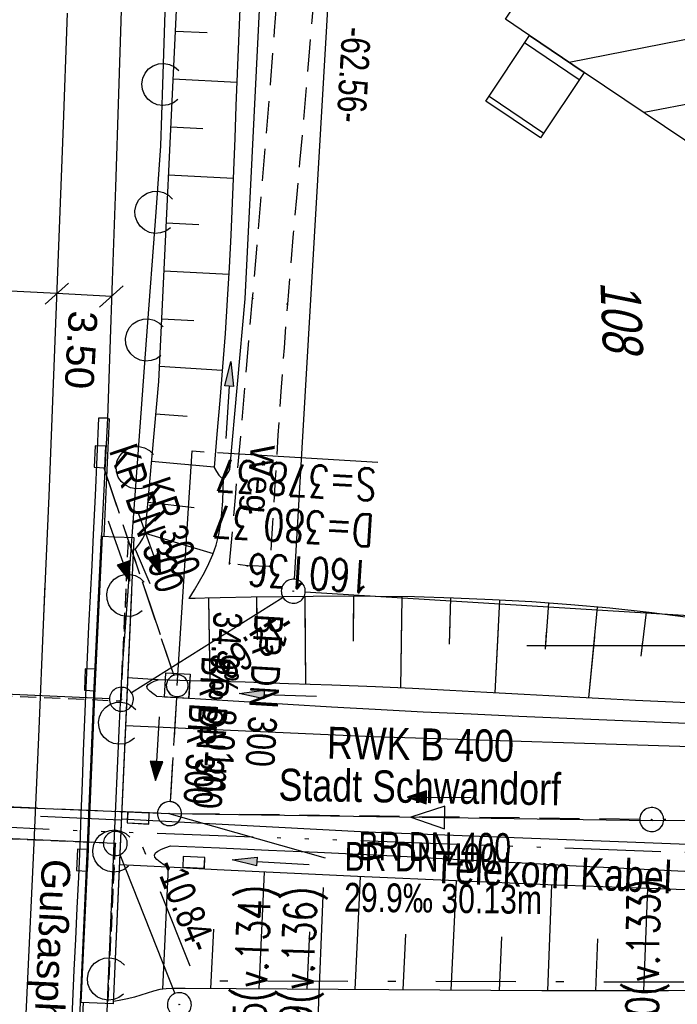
# Model space of a CAD drawing. Extents: x 511155 to 511479, y 464515 to 465450.
# Tile 14 of 41: x 511352 to 511393, y 464578 to 464639. Entities that reach past the tile are written whole.
import ezdxf
from ezdxf.enums import TextEntityAlignment as Align

# ---------------------------------------------------------------- set-up
doc = ezdxf.new("R2010")
doc.units = 0
doc.header["$LTSCALE"] = 10
doc.header["$MEASUREMENT"] = 0
for name, pattern in [('ACAD_ISO14W100', [25.5, 12, -3, 0.5, -3, 0.5, -3, 0.5, -3]), ('AUSGEZOGEN', [0]), ('LT00', [0]), ('LT08', [0.42, 0.2, -0.1, 0.02, -0.1]), ('LT11', [0.3, 0.2, -0.1]), ('LT12', [0.4, 0.3, -0.1]), ('LT17', [0.15, 0.1, -0.05]), ('STRICHLINIE2', [0.375, 0.25, -0.125])]:
    doc.linetypes.add(name, pattern=pattern)
doc.layers.get('0').update_dxf_attribs({"linetype": 'LT00'})
for name, color, linetype in [('--EK_FBR', 1, 'LT00'), ('--EK_Halt-Pfeil', 4, 'LT00'), ('--EK_Haltung', 7, 'STRICHLINIE2'), ('--EK_Haltung-Text', 140, 'LT00'), ('--EK_Schacht-Text', 5, 'LT00'), ('--EL_DFK_AB_L', 21, 'LT00'), ('--EL_DFK_AB_P', 7, 'LT00'), ('--EL_Halt-Pfeil', 4, 'LT00'), ('--EL_Haltung', 182, 'STRICHLINIE2'), ('--EL_Haltung-Text', 182, 'LT00'), ('ABSTAND', 8, 'LT00'), ('ABWASSERLTG', 24, 'LT00'), ('ABWASSERLTG_FLIEßPF', 26, 'Continuous'), ('ABWASSERLTG_TEXT', 26, 'Continuous'), ('BEMAßUNG', 255, 'Continuous'), ('DFK_AB_L', 21, 'LT00'), ('DFK_AB_P', 7, 'LT00'), ('DFK_BEB_SCHR', 254, 'LT00'), ('DFK_BEBAUUNG', 250, 'LT00'), ('DFK_FLUR_NR', 250, 'LT00'), ('DFK_KATASTER', 250, 'LT00'), ('DL', 182, 'LT12'), ('DL_PFEIL', 201, 'LT00'), ('DL_TEXT', 182, 'LT00'), ('FELDWEG_TEXT', 1, 'Continuous'), ('GEMEINDEGRENZE', 3, 'LT08'), ('PFEIL', 140, 'AUSGEZOGEN'), ('RINNE_TEXT', 11, 'Continuous'), ('TELEKOM', 210, 'ACAD_ISO14W100'), ('TELEKOM_TEXT', 210, 'Continuous'), ('V103_AFBR_BAB', 250, 'LT00'), ('V103_BOESCH', 250, 'LT00'), ('V103_BOSCHUNG', 250, 'LT00'), ('V103_BR_KAPPE', 30, 'LT00'), ('V103_BR_WID', 30, 'LT17'), ('V103_FELDWEG', 250, 'LT11'), ('V103_GRABEN', 250, 'LT00'), ('V103_H_BORD', 8, 'LT00'), ('V103_KA_MULD', 182, 'LT00'), ('V103_KA_PRUF', 182, 'LT00'), ('V103_LAERM', 11, 'LT00'), ('V103_LD_MARK', 250, 'LT00'), ('V103_RINNE', 182, 'LT00'), ('V103_SINKK', 182, 'LT00'), ('V104_AFBR_BAB', 250, 'LT00'), ('V104_BOESCH', 250, 'LT00'), ('V104_BOSCHUNG', 250, 'LT00'), ('V104_BR_KAPPE', 30, 'LT00'), ('V104_BR_WID', 30, 'LT17'), ('V104_GRABEN', 250, 'LT00'), ('V104_H_BORD', 8, 'LT00'), ('V104_KA_MULD', 182, 'LT00'), ('V104_KA_PRUF', 182, 'LT00'), ('V104_LAERM', 11, 'LT00'), ('V104_LD_MARK', 250, 'LT00'), ('V104_RASTER', 250, 'LT00'), ('V104_RINNE', 182, 'LT00'), ('V104_SINKK', 182, 'LT00')]:
    doc.layers.add(name, color=color, linetype=linetype)
doc.styles.add('Arial', font='ARIAL.TTF')
doc.styles.add('Beschrift', font='ARIAL.TTF')
doc.styles.add('Haltungsbeschriftung', font='ARIAL.TTF', dxfattribs={"width": 0.75})
doc.styles.add('schachtbeschriftung', font='romans.shx', dxfattribs={"width": 0.75, "height": 2})
doc.styles.get("Standard").update_dxf_attribs({"font": 'ARIAL.TTF'})
doc.styles.add('Versorgungsltg', font='ARIAL.TTF', dxfattribs={"width": 0.8, "height": 2})

# ---------------------------------------------------------------- blocks, each defined once
blk = doc.blocks.new('SYMB0003')
at = {"color": 0, "linetype": 'ByBlock'}
for p, q in [((-0.015712, 0), (0.010166, 0.012015)), ((0, -0.021257), (-0.015712, 0)), ((0.010166, 0.012015), (0, -0.021257))]:
    blk.add_line(p, q, dxfattribs=at)
for points in [[(-0.031395, 0.499013), (-0.093691, 0.491144), (-0.154509, 0.475528), (-0.21289, 0.452414), (-0.267913, 0.422164), (-0.318712, 0.385257), (-0.364484, 0.342274), (-0.404509, 0.293893), (-0.438154, 0.240877), (-0.464888, 0.184062), (-0.484292, 0.124345), (-0.496058, 0.062667), (-0.5, 0)], [(0.5, 0), (0.496057, 0.062667), (0.484292, 0.124345), (0.464888, 0.184062), (0.438153, 0.240877), (0.404509, 0.293893), (0.364484, 0.342274), (0.318712, 0.385257), (0.267913, 0.422164), (0.21289, 0.452414), (0.154509, 0.475528), (0.093691, 0.491144), (0.031395, 0.499013), (-0.031395, 0.499013)], [(-0.5, 0), (-0.496058, -0.062667), (-0.484292, -0.124345), (-0.464888, -0.184062), (-0.438154, -0.240877), (-0.404509, -0.293893), (-0.364485, -0.342274), (-0.318712, -0.385257), (-0.267914, -0.422164), (-0.21289, -0.452414), (-0.154509, -0.475529), (-0.093691, -0.491144), (-0.031395, -0.499014), (0.031395, -0.499014)], [(0.031395, -0.499014), (0.093691, -0.491144), (0.154509, -0.475529), (0.21289, -0.452414), (0.267914, -0.422164), (0.318712, -0.385257), (0.364485, -0.342274), (0.404509, -0.293893), (0.438154, -0.240877), (0.464889, -0.184062), (0.484292, -0.124345), (0.496058, -0.062667), (0.5, 0)]]:
    blk.add_lwpolyline(points, dxfattribs=at)
blk = doc.blocks.new('ABWASSER-FLIEßPF')
at = {"layer": 'ABWASSERLTG_FLIEßPF'}
for p, q in [((0, 0), (-2.109, 0.703)), ((-2.109, 0.703), (-2.109, -0.703)), ((-2.109, -0.703), (0, 0))]:
    blk.add_line(p, q, dxfattribs=at)
blk = doc.blocks.new('Pfreil3')
at = {"layer": 'PFEIL'}
blk.add_hatch(color=256, dxfattribs=at).paths.add_polyline_path([(-1.549, 0.273), (-1.549, -0.273), (0, 0)])
for p, q in [((-1.549, 0), (-4.831, 0)), ((-1.549, -0.273), (-1.549, 0.273)), ((-1.549, 0.273), (0, 0)), ((0, 0), (-1.549, -0.273))]:
    blk.add_line(p, q, dxfattribs=at)
blk = doc.blocks.new('SYMB0011')
at = {"color": 0, "linetype": 'ByBlock'}
for p, q in [((0.5, 0), (-0.5, 0)), ((0, 0.5), (0, -0.5))]:
    blk.add_line(p, q, dxfattribs=at)
blk = doc.blocks.new('SYMB7122')
at = {"color": 0, "linetype": 'ByBlock'}
for points in [[(-0.109975, -0.002365), (-0.106745, 0.026562), (-0.096041, 0.053629), (-0.078613, 0.076941), (-0.055681, 0.094866), (-0.028851, 0.106149), (0, 0.11)], [(0, 0.11), (0.028851, 0.106149), (0.055681, 0.094866), (0.078613, 0.076941), (0.096041, 0.053629), (0.106745, 0.026562), (0.109975, -0.002365)], [(-0.075234, -0.080249), (-0.093647, -0.057708), (-0.105504, -0.031126), (-0.109975, -0.002365)], [(0.109975, -0.002365), (0.105504, -0.031126), (0.093647, -0.057708), (0.075234, -0.080249)]]:
    blk.add_lwpolyline(points, dxfattribs=at)
blk = doc.blocks.new('_Oblique')
at = {"color": 0, "linetype": 'ByBlock', "lineweight": -2}
blk.add_line((-0.5, -0.5), (0.5, 0.5), dxfattribs=at)
blk = doc.blocks.new('SYMB1210')
at = {"color": 0, "linetype": 'ByBlock'}
blk.add_line((0.018815, -0.179014), (0.055623, -0.17119), dxfattribs=at)
for points in [[(-0.2, -0.2), (-0.2, 0.2), (0.2, 0.2), (0.2, -0.2), (-0.2, -0.2)], [(0.018815, 0.179014), (-0.018815, 0.179014), (-0.055623, 0.17119), (-0.09, 0.155885), (-0.120444, 0.133766), (-0.145623, 0.105801), (-0.164438, 0.073213), (-0.176067, 0.037424), (-0.18, 0)], [(0.18, 0), (0.176067, 0.037424), (0.164438, 0.073213), (0.145623, 0.105801), (0.120444, 0.133766), (0.09, 0.155885), (0.055623, 0.17119), (0.018815, 0.179014)], [(-0.18, 0), (-0.176067, -0.037424), (-0.164438, -0.073213), (-0.145623, -0.105801), (-0.120444, -0.133766), (-0.09, -0.155885), (-0.055623, -0.17119), (-0.018815, -0.179014), (0.018815, -0.179014)], [(0.055623, -0.17119), (0.09, -0.155885), (0.120444, -0.133766), (0.145623, -0.105801), (0.164438, -0.073213), (0.176067, -0.037424), (0.18, 0)]]:
    blk.add_lwpolyline(points, dxfattribs=at)
blk = doc.blocks.new('SYMB0652')
at = {"color": 0, "linetype": 'ByBlock'}
blk.add_lwpolyline([(-0.15, -0.075), (0.15, -0.075), (0.15, 0.075), (-0.15, 0.075), (-0.15, -0.075)], dxfattribs=at)
blk = doc.blocks.new('SYMB0070')
at = {"color": 0, "linetype": 'ByBlock'}
for p, q in [((-0.5, 0), (0.2, 0)), ((0.5, 0), (0.2, 0.1)), ((0.2, 0.1), (0.2, 0)), ((0.468, 0), (0.21, 0.086)), ((0.21, 0.086), (0.21, -0.086)), ((0.21, -0.086), (0.468, 0)), ((0.22, -0.072), (0.437, 0)), ((0.23, -0.058), (0.405, 0)), ((0.24, -0.045), (0.374, 0)), ((0.342, 0), (0.25, 0.031)), ((0.25, 0.031), (0.25, -0.031)), ((0.25, -0.031), (0.342, 0)), ((0.26, -0.017), (0.31, 0)), ((0.27, -0.003), (0.279, 0))]:
    blk.add_line(p, q, dxfattribs=at)
for points in [[(0.2, 0), (0.2, -0.1), (0.5, 0)], [(0.437, 0), (0.22, 0.072), (0.22, -0.072)], [(0.405, 0), (0.23, 0.058), (0.23, -0.058)], [(0.374, 0), (0.24, 0.045), (0.24, -0.045)], [(0.31, 0), (0.26, 0.017), (0.26, -0.017)], [(0.279, 0), (0.27, 0.003), (0.27, -0.003)]]:
    blk.add_lwpolyline(points, dxfattribs=at)

msp = doc.modelspace()

# ---------------------------------------------------------------- linework, layer by layer
at = {"layer": '--EK_FBR'}
for points in [[(511358.261, 464640.325), (511358.069, 464634.487), (511357.876, 464628.65), (511357.678, 464622.813), (511357.53, 464618.519), (511357.381, 464614.225)], [(511395.122, 464593.648), (511373.98, 464594.303), (511358.507, 464594.998)], [(511426.727, 464586.091), (511424.636, 464586.258), (511422.544, 464586.406), (511420.449, 464586.538), (511418.353, 464586.659), (511416.256, 464586.772), (511414.159, 464586.881), (511396.545, 464587.564), (511394.724, 464587.537), (511373.589, 464588.35), (511358.248, 464589.164)]]:
    msp.add_lwpolyline(points, dxfattribs=at)
at = {"layer": '--EK_Haltung'}
for p, q in [((511357.147, 464611.117), (511361.52, 464598.147)), ((511361.693, 464596.753), (511361.298, 464590.253)), ((511360.504, 464589.535), (511319.534, 464591.201)), ((511390.629, 464589.145), (511362.003, 464589.496)), ((511422.266, 464589.188), (511392.129, 464589.137))]:
    msp.add_line(p, q, dxfattribs=at)
at = {"layer": '--EK_Schacht-Text'}
msp.add_line((511361.221, 464589.504), (511370.977, 464586.749), dxfattribs=at)
at = {"layer": '--EK_Schacht-Text', "flags": 128}
msp.add_lwpolyline([(511361.738, 464597.502), (511362.67, 464612.164), (511363.415, 464612.107)], dxfattribs=at)
at = {"layer": '--EL_DFK_AB_L'}
for p, q in [((511372.596, 464665.101), (511369.034, 464604.149)), ((511368.355, 464603.001), (511358.885, 464597.049)), ((511357.501, 464596.683), (511328.739, 464597.966)), ((511357.121, 464587.674), (511328.339, 464588.986)), ((511358.147, 464586.943), (511361.593, 464578.267))]:
    msp.add_line(p, q, dxfattribs=at)
at = {"layer": '--EL_Haltung'}
for p, q in [((511357.147, 464611.117), (511361.52, 464598.147)), ((511361.693, 464596.753), (511361.298, 464590.253)), ((511360.504, 464589.535), (511319.534, 464591.201)), ((511390.629, 464589.145), (511362.003, 464589.496)), ((511422.266, 464589.188), (511392.129, 464589.137))]:
    msp.add_line(p, q, dxfattribs=at)
at = {"layer": 'ABWASSERLTG'}
msp.add_lwpolyline([(511190.756, 464540.093), (511213.131, 464554.116), (511242.238, 464572.608), (511281.604, 464584.406), (511284.616, 464595.971), (511318.785, 464591.232), (511361.253, 464589.505), (511391.403, 464589.083), (511423.016, 464589.189)], dxfattribs=at)
at = {"layer": 'BEMAßUNG'}
for p, q in [((511354.217, 464621.997), (511346.111, 464622.43)), ((511357.625, 464621.814), (511354.217, 464621.997))]:
    msp.add_line(p, q, dxfattribs=at)
at = {"layer": 'DFK_AB_L'}
for p, q in [((511372.596, 464665.101), (511369.034, 464604.149)), ((511368.355, 464603.001), (511358.885, 464597.049)), ((511357.501, 464596.683), (511328.739, 464597.966)), ((511357.121, 464587.674), (511328.339, 464588.986)), ((511358.147, 464586.943), (511361.593, 464578.267))]:
    msp.add_line(p, q, dxfattribs=at)
at = {"layer": 'DFK_BEB_SCHR'}
for p, q in [((511386.215, 464636.465), (511397.693, 464638.704)), ((511386.856, 464635.349), (511383.436, 464637.659)), ((511381.218, 464634.331), (511384.636, 464632.022)), ((511394.673, 464634.04), (511390.905, 464633.305))]:
    msp.add_line(p, q, dxfattribs=at)
at = {"layer": 'DFK_BEBAUUNG'}
for points in [[(511395.99, 464629.88), (511387.17, 464635.82), (511383.75, 464638.129), (511382.24, 464639.139), (511384.22, 464642.12), (511385.75, 464641.15), (511388.29, 464644.96), (511400.57, 464636.79), (511395.99, 464629.88)], [(511383.75, 464638.129), (511387.17, 464635.82), (511384.44, 464631.73), (511381.01, 464634.02), (511383.75, 464638.129)]]:
    msp.add_lwpolyline(points, dxfattribs=at)
at = {"layer": 'DFK_KATASTER'}
msp.add_line((511410.682, 464600.816), (511369.739, 464603.354), dxfattribs=at)
at = {"layer": 'DL'}
for p, q in [((511357.147, 464611.117), (511361.52, 464598.147)), ((511361.693, 464596.753), (511361.298, 464590.253))]:
    msp.add_line(p, q, dxfattribs=at)
at = {"layer": 'GEMEINDEGRENZE', "ltscale": 2.5, "flags": 128}
msp.add_lwpolyline([(511310.961, 464519.262), (511312.442, 464550.532), (511314.022, 464582.963), (511327.222, 464590.538), (511358.906, 464589.094), (511362.89, 464579.068), (511451.194, 464578.849), (511476.583, 464575.405)], dxfattribs=at)
at = {"layer": 'TELEKOM', "ltscale": 0.05, "flags": 128}
msp.add_lwpolyline([(511178.723, 464844.154), (511214.676, 464775.698), (511230.154, 464753.423), (511247.83, 464739.778), (511268.45, 464723.991), (511282.642, 464709.811), (511294.693, 464698.039), (511295.854, 464696.019), (511298.354, 464687.794), (511304.265, 464669.419), (511302.897, 464590.124), (511308.9, 464588.688), (511318.766, 464589.212), (511328.891, 464589.733), (511355.753, 464588.447), (511405.223, 464586.669), (511406.002, 464594.852), (511409.373, 464595.617), (511413.383, 464597.042), (511416.169, 464598.807), (511418.207, 464600.505), (511419.567, 464602.745), (511420.993, 464606.276), (511422.284, 464610.01), (511424.137, 464616.562), (511425.565, 464621.586), (511426.313, 464627.697), (511426.313, 464627.697), (511427.71, 464641.177), (511428.185, 464653.807), (511423.445, 464660.11), (511410.797, 464669.334), (511410.797, 464669.334), (511392.785, 464682.581), (511383.155, 464689.704), (511377.775, 464691.704), (511394.738, 464703.138), (511399.373, 464699.599), (511399.035, 464699.143)], dxfattribs=at)
at = {"layer": 'V103_AFBR_BAB'}
for points in [[(511358.261, 464640.325), (511358.069, 464634.487), (511357.876, 464628.65), (511357.678, 464622.813), (511357.53, 464618.519), (511357.381, 464614.225)], [(511395.122, 464593.648), (511373.98, 464594.303), (511358.507, 464594.998)], [(511426.727, 464586.091), (511424.636, 464586.258), (511422.544, 464586.406), (511420.449, 464586.538), (511418.353, 464586.659), (511416.256, 464586.772), (511414.159, 464586.881), (511396.545, 464587.564), (511394.724, 464587.537), (511373.589, 464588.35), (511358.248, 464589.164)]]:
    msp.add_lwpolyline(points, dxfattribs=at)
at = {"layer": 'V103_BOESCH'}
for p, q in [((511360.546, 464597.869), (511358.64, 464598)), ((511361.164, 464586.151), (511358.122, 464586.316))]:
    msp.add_line(p, q, dxfattribs=at)
for points in [[(511359.062, 464605.974), (511359.248, 464606.19), (511359.419, 464606.416), (511359.582, 464606.696), (511359.725, 464606.988), (511360.588, 464616.512), (511361.769, 464641.481)], [(511362.485, 464602.951), (511362.812, 464603.491), (511363.131, 464604.033), (511363.434, 464604.579), (511363.712, 464605.134), (511363.957, 464605.697), (511364.16, 464606.274), (511364.334, 464606.945), (511364.455, 464607.631), (511364.534, 464608.33), (511364.58, 464609.039), (511364.605, 464609.754), (511364.62, 464610.472)], [(511393.657, 464601.753), (511391.212, 464602.068), (511388.769, 464602.335), (511386.327, 464602.556), (511383.885, 464602.735), (511381.443, 464602.874), (511379, 464602.975), (511376.556, 464603.042), (511374.11, 464603.077), (511372.175, 464603.084), (511370.238, 464603.075), (511368.301, 464603.055), (511366.362, 464603.025), (511364.424, 464602.99), (511362.485, 464602.951)], [(511395.062, 464578.454), (511392.427, 464578.439), (511389.791, 464578.43), (511387.156, 464578.428), (511384.52, 464578.438), (511362.224, 464578.581), (511361.83, 464578.584), (511361.436, 464578.581), (511361.043, 464578.559), (511360.655, 464578.508), (511360.252, 464578.415), (511359.853, 464578.295), (511359.457, 464578.164), (511359.058, 464578.041), (511358.636, 464577.935), (511358.21, 464577.848), (511357.782, 464577.77)]]:
    msp.add_lwpolyline(points, dxfattribs=at)
at = {"layer": 'V103_BOSCHUNG'}
for p, q in [((511361.624, 464638.404), (511363.6, 464638.308)), ((511361.482, 464635.408), (511365.456, 464635.213)), ((511361.34, 464632.411), (511363.343, 464632.313)), ((511361.198, 464629.414), (511365.233, 464629.217)), ((511361.057, 464626.418), (511363.082, 464626.319)), ((511360.915, 464623.421), (511364.957, 464623.223)), ((511360.773, 464620.424), (511362.773, 464620.327)), ((511360.633, 464617.455), (511364.549, 464617.209)), ((511360.405, 464614.492), (511362.353, 464614.343)), ((511360.137, 464611.531), (511364.041, 464611.177)), ((511359.905, 464608.965), (511362.786, 464608.634)), ((511359.729, 464607.033), (511363.976, 464605.752)), ((511359.108, 464606.027), (511360.035, 464603.877)), ((511363.681, 464602.975), (511363.775, 464597.778)), ((511366.691, 464603.031), (511366.729, 464600.36)), ((511369.712, 464603.071), (511369.748, 464597.59)), ((511372.744, 464603.083), (511372.73, 464600.281)), ((511375.776, 464603.056), (511375.683, 464597.35)), ((511378.818, 464602.981), (511378.728, 464600.093)), ((511381.869, 464602.852), (511381.58, 464597.051)), ((511384.927, 464602.663), (511384.719, 464599.777)), ((511387.98, 464602.411), (511387.442, 464596.733)), ((511391.026, 464602.089), (511390.701, 464599.335)), ((511361.174, 464586.151), (511360.819, 464578.534)), ((511367.167, 464585.857), (511366.826, 464578.552)), ((511373.16, 464585.572), (511372.831, 464578.513)), ((511379.154, 464585.304), (511378.836, 464578.475)), ((511385.126, 464585.057), (511384.863, 464578.436)), ((511391.111, 464584.829), (511390.878, 464578.433)), ((511363.997, 464582.287), (511363.824, 464578.571)), ((511369.996, 464582.123), (511369.829, 464578.532)), ((511375.995, 464581.965), (511375.833, 464578.494)), ((511381.995, 464581.817), (511381.849, 464578.455)), ((511387.994, 464581.684), (511387.876, 464578.427))]:
    msp.add_line(p, q, dxfattribs=at)
at = {"layer": 'V103_BR_KAPPE'}
msp.add_lwpolyline([(511355.737, 464577.715), (511356.193, 464587.437), (511356.602, 464597.348), (511357.061, 464606.838), (511357.835, 464606.796), (511359.028, 464606.763), (511357.737, 464577.617)], close=True, dxfattribs=at)
at = {"layer": 'V103_BR_WID'}
for points in [[(511328.407, 464608.817), (511327.944, 464597.892), (511358.206, 464596.55), (511358.686, 464606.479)], [(511357.399, 464577.817), (511357.86, 464587.637), (511327.557, 464588.953), (511327.131, 464579.132)]]:
    msp.add_lwpolyline(points, dxfattribs=at)
at = {"layer": 'V103_FELDWEG', "flags": 128}
for points in [[(511365.007, 464605.129), (511365.368, 464609.267), (511365.728, 464613.406), (511366.086, 464617.544), (511366.443, 464621.683), (511366.728, 464625.029), (511367.01, 464628.376), (511367.287, 464631.723), (511367.558, 464635.07), (511367.82, 464638.418), (511368.074, 464641.767), (511368.322, 464645.196), (511368.562, 464648.626), (511368.795, 464652.057), (511369.024, 464655.489), (511369.253, 464658.92), (511369.483, 464662.351), (511369.655, 464664.875), (511369.831, 464667.398), (511370.015, 464669.92), (511370.207, 464672.442), (511370.411, 464674.962), (511370.629, 464677.481), (511370.864, 464679.999), (511371.117, 464682.515), (511371.332, 464684.514), (511371.558, 464686.512), (511371.791, 464688.509), (511372.03, 464690.505), (511372.272, 464692.502)], [(511374.605, 464691.649), (511374.334, 464689.798), (511374.066, 464687.946), (511373.805, 464686.093), (511373.554, 464684.24), (511373.316, 464682.384), (511373.016, 464679.84), (511372.745, 464677.293), (511372.499, 464674.743), (511372.276, 464672.19), (511372.073, 464669.636), (511371.888, 464667.079), (511371.717, 464664.522), (511371.559, 464661.964), (511371.408, 464659.377), (511371.263, 464656.79), (511371.121, 464654.204), (511370.977, 464651.617), (511370.829, 464649.031), (511370.673, 464646.446), (511370.505, 464643.862), (511370.322, 464641.278), (511370.151, 464639.061), (511369.969, 464636.844), (511369.778, 464634.628), (511369.582, 464632.412), (511369.383, 464630.196), (511369.185, 464627.98), (511368.989, 464625.764), (511368.799, 464623.547), (511368.617, 464621.33), (511368.408, 464618.603), (511368.212, 464615.874), (511368.028, 464613.144), (511367.853, 464610.414), (511367.683, 464607.684), (511367.516, 464604.953)], [(511367.516, 464604.953), (511366.12, 464604.99), (511365.007, 464605.129)]]:
    msp.add_lwpolyline(points, dxfattribs=at)
at = {"layer": 'V103_GRABEN'}
for points in [[(511365.025, 464610.998), (511365.985, 464621.676), (511366.975, 464641.84), (511368.474, 464662.48), (511369.27, 464682.745), (511370.632, 464695.444)], [(511365.646, 464639.786), (511365.556, 464637.765), (511365.476, 464635.745), (511365.4, 464633.723), (511365.327, 464631.702), (511365.251, 464629.681), (511365.17, 464627.661), (511365.081, 464625.64), (511364.979, 464623.621), (511364.862, 464621.603), (511364.722, 464619.507), (511364.565, 464617.413), (511364.396, 464615.319), (511364.219, 464613.226), (511364.037, 464611.133)], [(511364.037, 464611.133), (511364.186, 464610.877), (511364.333, 464610.657), (511364.478, 464610.51), (511364.62, 464610.472), (511364.723, 464610.532), (511364.825, 464610.653), (511364.925, 464610.815), (511365.025, 464610.998)], [(511360.451, 464596.843), (511360.22, 464597.004), (511360.02, 464597.162), (511359.885, 464597.312), (511359.847, 464597.45), (511359.92, 464597.567), (511360.08, 464597.674), (511360.298, 464597.773), (511360.546, 464597.869)], [(511395.027, 464596.366), (511392.702, 464596.468), (511390.378, 464596.581), (511388.054, 464596.701), (511385.731, 464596.825), (511383.408, 464596.952), (511381.086, 464597.078), (511378.763, 464597.199), (511376.44, 464597.315), (511374.116, 464597.421), (511371.403, 464597.53), (511368.69, 464597.626), (511365.975, 464597.713), (511363.261, 464597.792), (511360.546, 464597.869)], [(511360.451, 464596.843), (511363.183, 464596.671), (511365.914, 464596.502), (511368.645, 464596.337), (511371.377, 464596.179), (511374.109, 464596.029), (511377.1, 464595.877), (511380.092, 464595.736), (511383.084, 464595.603), (511386.077, 464595.475), (511389.07, 464595.351), (511392.062, 464595.228), (511395.055, 464595.103)], [(511361.164, 464586.151), (511360.904, 464586.315), (511360.665, 464586.476), (511360.472, 464586.632), (511360.345, 464586.781), (511360.307, 464586.92), (511360.374, 464587.049), (511360.531, 464587.167), (511360.755, 464587.278), (511361.024, 464587.384), (511361.316, 464587.487)], [(511361.316, 464587.487), (511364.377, 464587.36), (511367.438, 464587.229), (511370.499, 464587.093), (511373.56, 464586.947), (511376.098, 464586.819), (511378.635, 464586.684), (511381.173, 464586.546), (511383.71, 464586.407), (511386.248, 464586.27), (511388.785, 464586.137), (511391.323, 464586.01), (511393.861, 464585.892)], [(511427.29, 464583.583), (511425.4, 464583.704), (511423.509, 464583.806), (511421.616, 464583.892), (511419.722, 464583.964), (511417.827, 464584.027), (511415.932, 464584.083), (511414.037, 464584.135), (511410.495, 464584.232), (511406.955, 464584.33), (511403.415, 464584.431), (511399.876, 464584.537), (511396.337, 464584.649), (511390.612, 464584.847), (511384.887, 464585.066), (511379.163, 464585.304), (511373.44, 464585.559), (511370.37, 464585.703), (511367.301, 464585.851), (511364.233, 464586), (511361.164, 464586.151)]]:
    msp.add_lwpolyline(points, dxfattribs=at)
at = {"layer": 'V103_H_BORD'}
for points in [[(511357.381, 464614.225), (511357.49, 464614.174), (511357.155, 464606.838)], [(511355.418, 464570.783), (511355.551, 464570.816), (511355.873, 464577.723)]]:
    msp.add_lwpolyline(points, dxfattribs=at)
at = {"layer": 'V103_LAERM'}
for p, q in [((511359.824, 464619.099), (511360.414, 464627.078)), ((511359.235, 464611.121), (511359.824, 464619.099)), ((511358.646, 464603.143), (511359.235, 464611.121)), ((511357.78, 464587.168), (511358.14, 464595.159))]:
    msp.add_line(p, q, dxfattribs=at)
for points in [[(511360.844, 464635.064), (511361.053, 464641.539), (511361.095, 464643.06)], [(511360.414, 464627.078), (511360.72, 464631.231), (511360.844, 464635.064)], [(511358.14, 464595.159), (511358.271, 464598.069), (511358.646, 464603.143)], [(511357.448, 464579.174), (511357.735, 464586.18), (511357.78, 464587.168)], [(511357.657, 464571.196), (511357.281, 464575.091), (511357.448, 464579.174)]]:
    msp.add_lwpolyline(points, dxfattribs=at)
at = {"layer": 'V103_LD_MARK'}
msp.add_lwpolyline([(511351.706, 464564.117), (511352.06, 464571.656), (511352.408, 464579.196), (511352.75, 464586.736), (511353.085, 464594.276), (511353.411, 464601.817), (511353.727, 464609.358), (511354.033, 464616.899), (511354.327, 464624.44), (511354.608, 464631.982), (511354.875, 464639.525)], dxfattribs=at)
at = {"layer": 'V103_RINNE'}
for p, q in [((511357.381, 464614.225), (511357.006, 464606.88)), ((511355.418, 464570.783), (511355.693, 464577.725))]:
    msp.add_line(p, q, dxfattribs=at)
at = {"layer": 'V103_RINNE', "flags": 128}
for points in [[(511357.381, 464614.225), (511356.821, 464614.225), (511356.716, 464611.799), (511356.609, 464609.374), (511356.495, 464606.948), (511356.399, 464605.032), (511356.301, 464603.116), (511356.204, 464601.2), (511356.109, 464599.284), (511356.022, 464597.368), (511355.941, 464595.392), (511355.867, 464593.416), (511355.795, 464591.44), (511355.722, 464589.464), (511355.644, 464587.488), (511355.56, 464585.546), (511355.469, 464583.603), (511355.376, 464581.661), (511355.282, 464579.719), (511355.191, 464577.777), (511355.088, 464575.455), (511354.991, 464573.132), (511354.896, 464570.809), (511355.418, 464570.783)], [(511355.693, 464577.725), (511356.138, 464587.479), (511356.547, 464597.39), (511357.006, 464606.88)]]:
    msp.add_lwpolyline(points, dxfattribs=at)
at = {"layer": 'V104_AFBR_BAB'}
for points in [[(511421.946, 464597.267), (511421.643, 464596.885), (511420.984, 464596.198), (511420.259, 464595.568), (511419.479, 464595.001), (511418.652, 464594.498), (511417.788, 464594.064), (511416.894, 464593.701), (511415.981, 464593.413), (511415.122, 464593.214), (511414.254, 464593.074), (511413.38, 464592.985), (511412.499, 464592.938), (511411.614, 464592.925), (511410.725, 464592.937), (511409.834, 464592.966), (511408.942, 464593.004), (511397.065, 464593.601), (511395.122, 464593.648), (511373.98, 464594.303), (511358.507, 464594.998)], [(511426.727, 464586.091), (511424.636, 464586.258), (511422.544, 464586.406), (511420.449, 464586.538), (511418.353, 464586.659), (511416.256, 464586.772), (511414.159, 464586.881), (511396.545, 464587.564), (511394.724, 464587.537), (511373.589, 464588.35), (511358.248, 464589.164)]]:
    msp.add_lwpolyline(points, dxfattribs=at)
at = {"layer": 'V104_BOESCH'}
for p, q in [((511362.485, 464602.951), (511362.509, 464602.991)), ((511362.849, 464602.958), (511362.485, 464602.951)), ((511360.546, 464597.869), (511358.64, 464598)), ((511361.164, 464586.151), (511358.122, 464586.316))]:
    msp.add_line(p, q, dxfattribs=at)
msp.add_lwpolyline([(511395.062, 464578.454), (511392.427, 464578.439), (511389.791, 464578.43), (511387.156, 464578.428), (511384.52, 464578.438), (511362.224, 464578.581), (511361.83, 464578.584), (511361.436, 464578.58), (511361.043, 464578.559), (511360.655, 464578.508), (511360.252, 464578.415), (511359.853, 464578.294), (511359.457, 464578.164), (511359.058, 464578.041), (511358.636, 464577.935), (511358.21, 464577.848), (511357.782, 464577.77)], dxfattribs=at)
at = {"layer": 'V104_BOSCHUNG'}
for p, q in [((511363.683, 464602.878), (511363.775, 464597.778)), ((511366.698, 464602.588), (511366.729, 464600.36)), ((511369.717, 464602.297), (511369.748, 464597.59)), ((511372.738, 464602.006), (511372.73, 464600.281)), ((511375.754, 464601.716), (511375.683, 464597.35)), ((511378.769, 464601.425), (511378.728, 464600.093)), ((511381.783, 464601.135), (511381.58, 464597.051)), ((511384.796, 464600.845), (511384.719, 464599.777)), ((511387.804, 464600.555), (511387.442, 464596.733)), ((511390.811, 464600.266), (511390.701, 464599.335)), ((511361.174, 464586.151), (511360.819, 464578.534)), ((511367.167, 464585.857), (511366.826, 464578.552)), ((511373.16, 464585.572), (511372.831, 464578.513)), ((511379.154, 464585.304), (511378.836, 464578.474)), ((511385.126, 464585.057), (511384.863, 464578.436)), ((511391.111, 464584.829), (511390.878, 464578.433)), ((511363.997, 464582.287), (511363.824, 464578.571)), ((511369.996, 464582.123), (511369.828, 464578.532)), ((511375.995, 464581.965), (511375.833, 464578.494)), ((511381.995, 464581.817), (511381.849, 464578.455)), ((511387.994, 464581.684), (511387.876, 464578.427))]:
    msp.add_line(p, q, dxfattribs=at)
at = {"layer": 'V104_BR_KAPPE'}
for points in [[(511355.737, 464577.715), (511356.193, 464587.437), (511356.602, 464597.348), (511356.901, 464603.531)], [(511358.877, 464603.341), (511357.737, 464577.617), (511355.737, 464577.715)]]:
    msp.add_lwpolyline(points, dxfattribs=at)
at = {"layer": 'V104_BR_WID'}
for p, q in [((511358.536, 464603.374), (511358.205, 464596.55)), ((511327.944, 464597.892), (511358.205, 464596.55)), ((511357.86, 464587.637), (511327.557, 464588.953)), ((511357.86, 464587.637), (511357.399, 464577.817))]:
    msp.add_line(p, q, dxfattribs=at)
at = {"layer": 'V104_GRABEN'}
for points in [[(511360.451, 464596.842), (511360.22, 464597.004), (511360.02, 464597.162), (511359.885, 464597.312), (511359.847, 464597.45), (511359.92, 464597.567), (511360.08, 464597.674), (511360.298, 464597.773), (511360.546, 464597.869)], [(511395.027, 464596.366), (511392.702, 464596.468), (511390.378, 464596.581), (511388.054, 464596.701), (511385.731, 464596.825), (511383.408, 464596.952), (511381.086, 464597.077), (511378.763, 464597.199), (511376.44, 464597.315), (511374.116, 464597.421), (511371.403, 464597.53), (511368.69, 464597.626), (511365.975, 464597.713), (511363.261, 464597.792), (511360.546, 464597.869)], [(511360.451, 464596.842), (511363.183, 464596.671), (511365.914, 464596.502), (511368.645, 464596.337), (511371.377, 464596.179), (511374.109, 464596.029), (511377.1, 464595.877), (511380.092, 464595.736), (511383.084, 464595.602), (511386.077, 464595.475), (511389.07, 464595.351), (511392.062, 464595.228), (511395.055, 464595.103)], [(511361.164, 464586.151), (511360.904, 464586.315), (511360.665, 464586.476), (511360.472, 464586.632), (511360.345, 464586.781), (511360.307, 464586.92), (511360.374, 464587.049), (511360.531, 464587.167), (511360.755, 464587.278), (511361.024, 464587.384), (511361.315, 464587.487)], [(511361.315, 464587.487), (511364.377, 464587.36), (511367.438, 464587.229), (511370.499, 464587.093), (511373.56, 464586.947), (511376.098, 464586.819), (511378.635, 464586.684), (511381.173, 464586.546), (511383.71, 464586.407), (511386.248, 464586.27), (511388.785, 464586.137), (511391.323, 464586.01), (511393.861, 464585.892)], [(511427.29, 464583.583), (511425.4, 464583.704), (511423.509, 464583.806), (511421.616, 464583.892), (511419.722, 464583.964), (511417.827, 464584.027), (511415.932, 464584.083), (511414.037, 464584.135), (511410.495, 464584.232), (511406.955, 464584.33), (511403.415, 464584.431), (511399.876, 464584.537), (511396.337, 464584.649), (511390.612, 464584.847), (511384.887, 464585.066), (511379.163, 464585.304), (511373.44, 464585.559), (511370.37, 464585.703), (511367.301, 464585.851), (511364.233, 464586), (511361.164, 464586.151)]]:
    msp.add_lwpolyline(points, dxfattribs=at)
at = {"layer": 'V104_H_BORD'}
msp.add_lwpolyline([(511355.418, 464570.783), (511355.551, 464570.816), (511355.873, 464577.723)], dxfattribs=at)
at = {"layer": 'V104_LAERM'}
for p, q in [((511358.646, 464603.143), (511358.662, 464603.362)), ((511357.78, 464587.168), (511358.14, 464595.159))]:
    msp.add_line(p, q, dxfattribs=at)
for points in [[(511358.14, 464595.159), (511358.271, 464598.069), (511358.646, 464603.143)], [(511357.448, 464579.174), (511357.735, 464586.18), (511357.78, 464587.168)], [(511357.657, 464571.196), (511357.281, 464575.091), (511357.448, 464579.174)]]:
    msp.add_lwpolyline(points, dxfattribs=at)
at = {"layer": 'V104_LD_MARK'}
msp.add_lwpolyline([(511350.258, 464533.96), (511350.623, 464541.499), (511350.986, 464549.038), (511351.347, 464556.578), (511351.706, 464564.117), (511352.06, 464571.656), (511352.408, 464579.196), (511352.75, 464586.736), (511353.085, 464594.276), (511353.411, 464601.817), (511353.496, 464603.859)], dxfattribs=at)
at = {"layer": 'V104_RASTER'}
msp.add_line((511393.578, 464599.999), (511383.579, 464599.999), dxfattribs=at)
at = {"layer": 'V104_RINNE'}
msp.add_line((511355.418, 464570.783), (511355.693, 464577.725), dxfattribs=at)
at = {"layer": 'V104_RINNE', "flags": 128}
for points in [[(511356.325, 464603.587), (511356.301, 464603.116), (511356.204, 464601.2), (511356.109, 464599.284), (511356.022, 464597.368), (511355.941, 464595.392), (511355.867, 464593.416), (511355.795, 464591.44), (511355.722, 464589.464), (511355.644, 464587.488), (511355.56, 464585.546), (511355.469, 464583.603), (511355.376, 464581.661), (511355.282, 464579.719), (511355.191, 464577.777), (511355.088, 464575.455), (511354.991, 464573.132), (511354.896, 464570.809), (511355.418, 464570.783)], [(511355.693, 464577.725), (511356.149, 464587.447), (511356.558, 464597.358), (511356.857, 464603.541)]]:
    msp.add_lwpolyline(points, dxfattribs=at)

# ---------------------------------------------------------------- block references
at = {"layer": '--EK_Halt-Pfeil', "zscale": 4}
for p, xscale, yscale, rotation in [((511358.096, 464605.911), 4.000000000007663, 3.999999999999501, 289.9671064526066), ((511360.497, 464593.564), 3.999999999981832, 4, 266.5305000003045), ((511378.101, 464590.513), 3.999999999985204, 4, 179.2963999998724)]:
    msp.add_blockref('SYMB0070', p, dxfattribs=dict(at, xscale=xscale, yscale=yscale, rotation=rotation))
at = {"layer": '--EL_DFK_AB_P', "xscale": 1.500000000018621, "yscale": 1.5, "zscale": 1.5, "rotation": 264.7377099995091}
for p in [(511368.99, 464603.4), (511358.25, 464596.65), (511357.87, 464587.639), (511361.87, 464577.57)]:
    msp.add_blockref('SYMB0003', p, dxfattribs=at)
at = {"layer": '--EL_Halt-Pfeil', "zscale": 4}
for p, xscale, yscale, rotation in [((511358.096, 464605.911), 4.000000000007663, 3.999999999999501, 289.9671064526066), ((511360.497, 464593.564), 3.999999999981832, 4, 266.5305000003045), ((511378.101, 464590.513), 3.999999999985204, 4, 179.2963999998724)]:
    msp.add_blockref('SYMB0070', p, dxfattribs=dict(at, xscale=xscale, yscale=yscale, rotation=rotation))
at = {"layer": 'ABWASSERLTG_FLIEßPF', "rotation": 179.1983002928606}
msp.add_blockref('ABWASSER-FLIEßPF', (511376.328, 464589.294), dxfattribs=at)
at = {"layer": 'BEMAßUNG', "xscale": 1.4, "yscale": 1.4, "zscale": 1.4}
for p, rotation in [((511354.217, 464621.997), 176.9383860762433), ((511354.217, 464621.997), 356.938386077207), ((511357.625, 464621.814), 356.9383860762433)]:
    msp.add_blockref('_Oblique', p, dxfattribs=dict(at, rotation=rotation))
at = {"layer": 'DFK_AB_P', "xscale": 1.500000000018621, "yscale": 1.5, "zscale": 1.5, "rotation": 264.7377099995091}
for p in [(511368.99, 464603.4), (511358.25, 464596.65), (511357.87, 464587.639), (511361.87, 464577.57)]:
    msp.add_blockref('SYMB0003', p, dxfattribs=at)
at = {"layer": 'DL_PFEIL', "zscale": 4}
for p, xscale, yscale, rotation in [((511360, 464606.354), 4.000000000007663, 3.999999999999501, 289.9671064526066), ((511360.497, 464593.564), 3.999999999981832, 4, 266.5305000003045)]:
    msp.add_blockref('SYMB0070', p, dxfattribs=dict(at, xscale=xscale, yscale=yscale, rotation=rotation))
at = {"layer": 'PFEIL'}
for p, rotation in [((511365.092, 464617.757), 86.17653768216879), ((511365.605, 464597.006), 178.1268907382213), ((511365.16, 464586.613), 176.6403697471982)]:
    msp.add_blockref('Pfreil3', p, dxfattribs=dict(at, rotation=rotation))
at = {"layer": 'V103_BR_WID', "xscale": 0.1000000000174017, "yscale": 0.09999999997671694, "zscale": 0.1, "rotation": 272.2661999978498}
for p in [(511358.686, 464606.479), (511358.205, 464596.55), (511357.86, 464587.637), (511357.399, 464577.817)]:
    msp.add_blockref('SYMB0011', p, dxfattribs=at)
at = {"layer": 'V103_FELDWEG', "xscale": 0.1000000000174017, "yscale": 0.09999999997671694, "zscale": 0.1, "rotation": 272.2661999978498}
for p in [(511366.443, 464621.683), (511368.617, 464621.33), (511365.007, 464605.129), (511366.12, 464604.99), (511367.516, 464604.953)]:
    msp.add_blockref('SYMB0011', p, dxfattribs=at)
at = {"layer": 'V103_KA_MULD', "xscale": 3.799999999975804, "yscale": 3.799999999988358, "zscale": 3.8, "rotation": 356.4559318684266}
msp.add_blockref('SYMB1210', (511361.738, 464597.502), dxfattribs=at)
at = {"layer": 'V103_KA_PRUF', "xscale": 1.499999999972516, "yscale": 1.5, "zscale": 1.5, "rotation": 272.266200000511}
for p in [(511361.253, 464589.505), (511391.379, 464589.136)]:
    msp.add_blockref('SYMB0003', p, dxfattribs=at)
at = {"layer": 'V103_LAERM', "yscale": 12, "zscale": 12}
for p, xscale, rotation in [((511360.844, 464635.064), 11.99999999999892, 88.15018999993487), ((511360.414, 464627.078), 11.99999999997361, 85.77579000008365), ((511359.824, 464619.099), 11.99999999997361, 85.77579000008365), ((511359.235, 464611.121), 11.99999999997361, 85.77579000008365), ((511358.646, 464603.143), 11.99999999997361, 85.77579000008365), ((511358.14, 464595.159), 11.99999999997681, 87.41689000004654), ((511357.78, 464587.168), 11.99999999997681, 87.41689000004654), ((511357.448, 464579.174), 11.99999999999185, 87.65561000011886)]:
    msp.add_blockref('SYMB7122', p, dxfattribs=dict(at, xscale=xscale, rotation=rotation))
at = {"layer": 'V103_SINKK', "zscale": 4.5}
for p, xscale, yscale, rotation in [((511356.916, 464611.803), 4.499999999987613, 4.5, 267.4590617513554), ((511356.297, 464597.875), 4.499999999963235, 4.5, 267.8449340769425), ((511359.299, 464589.23), 4.500000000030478, 4.499999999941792, 356.9627317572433), ((511355.82, 464586.605), 4.499999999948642, 4.5, 267.3352775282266), ((511362.773, 464586.466), 4.499999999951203, 4.5, 357.2046004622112)]:
    msp.add_blockref('SYMB0652', p, dxfattribs=dict(at, xscale=xscale, yscale=yscale, rotation=rotation))
at = {"layer": 'V104_BR_WID', "xscale": 0.09999999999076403, "yscale": 0.09999999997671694, "zscale": 0.1, "rotation": 264.4992000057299}
for p in [(511358.205, 464596.55), (511357.86, 464587.637), (511357.399, 464577.817)]:
    msp.add_blockref('SYMB0011', p, dxfattribs=at)
at = {"layer": 'V104_KA_MULD', "xscale": 3.800000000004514, "yscale": 3.799999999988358, "zscale": 3.8, "rotation": 176.6407581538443}
msp.add_blockref('SYMB1210', (511361.738, 464597.502), dxfattribs=at)
at = {"layer": 'V104_KA_PRUF', "xscale": 1.499999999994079, "yscale": 1.5, "zscale": 1.5, "rotation": 264.4991999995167}
for p in [(511361.253, 464589.505), (511391.379, 464589.136)]:
    msp.add_blockref('SYMB0003', p, dxfattribs=at)
at = {"layer": 'V104_LAERM', "yscale": 12, "zscale": 12}
for p, xscale, rotation in [((511358.646, 464603.143), 11.9999999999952, 85.77573000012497), ((511358.14, 464595.159), 12.00000000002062, 87.41696000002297), ((511357.78, 464587.168), 12.00000000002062, 87.41696000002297), ((511357.448, 464579.174), 11.99999999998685, 87.65514999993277)]:
    msp.add_blockref('SYMB7122', p, dxfattribs=dict(at, xscale=xscale, rotation=rotation))
at = {"layer": 'V104_SINKK', "yscale": 4.5, "zscale": 4.5}
for p, xscale, rotation in [((511356.297, 464597.875), 4.499999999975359, 267.8446151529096), ((511359.299, 464589.23), 4.499999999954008, 177.3276902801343), ((511355.82, 464586.605), 4.499999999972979, 267.3354141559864), ((511362.773, 464586.466), 4.500000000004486, 177.0332889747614)]:
    msp.add_blockref('SYMB0652', p, dxfattribs=dict(at, xscale=xscale, rotation=rotation))

# ---------------------------------------------------------------- texts
at = {"layer": '--EK_Haltung-Text', "style": 'Haltungsbeschriftung', "width": 0.75}
for s, rotation, p in [('KR DN 300', 288.75677, (511357.46, 464612.196)), ('34.9‰ 8.01m', -93.4695, (511364.024, 464602.166)), ('BR DN 300', -93.4695, (511366.58, 464602.011)), ('BR DN 400', -0.7036, (511372.182, 464585.945)), ('29.9‰ 30.13m', -0.7036, (511372.151, 464583.385))]:
    msp.add_text(s, height=1.8, rotation=rotation, dxfattribs=at).set_placement(p)
at = {"layer": '--EK_Schacht-Text', "style": 'schachtbeschriftung', "width": 0.75}
for s, rotation, p in [('%%US=378.37', -183.4695, (511374.24, 464611.046)), ('D=380.37', -183.4695, (511374.066, 464608.171)), ('160136', -183.4695, (511373.892, 464605.296)), ('Z=378.25(v.134)', 87.67256, (511366.898, 464567.682)), ('%%UZ=378.09(v.136)', 87.67256, (511369.776, 464567.565)), ('Z=379.60(v.133)', 89.2964, (511391.678, 464568.072))]:
    msp.add_text(s, height=2, rotation=rotation, dxfattribs=at).set_placement(p)
at = {"layer": '--EL_Haltung-Text', "style": 'Haltungsbeschriftung', "width": 0.75}
for s, rotation, p in [('KR DN 300', 288.75677, (511357.46, 464612.196)), ('BR DN 300', -93.4695, (511363.283, 464599.388)), ('BR DN 400', -0.7036, (511373.046, 464586.598))]:
    msp.add_text(s, height=1.8, rotation=rotation, dxfattribs=at).set_placement(p)
at = {"layer": 'ABSTAND', "width": 0.75}
for s, rotation, p in [(' -62.56-', -93.34557, (511372.08, 464639.217)), (' -12.69-', -147.85106, (511368.901, 464602.412)), (' -10.84-', -68.33755, (511360.159, 464586.736))]:
    msp.add_text(s, height=1.8, rotation=rotation, dxfattribs=at).set_placement(p)
at = {"layer": 'ABWASSERLTG_TEXT', "insert": (511376.914, 464592.49), "char_height": 2, "attachment_point": 5, "rotation": 359.0197, "line_spacing_factor": 0.8, "style": 'Versorgungsltg'}
msp.add_mtext('RWK B 400\\PStadt Schwandorf', dxfattribs=at)
at = {"layer": 'BEMAßUNG', "insert": (511355.723, 464618.477), "char_height": 1.8, "attachment_point": 5, "rotation": 266.93839, "style": 'Arial'}
msp.add_mtext('\\A1;3.50', dxfattribs=at)
at = {"layer": 'DFK_FLUR_NR', "oblique": 13.754, "width": 0.75}
msp.add_text('108', height=2.5, rotation=272.2662, dxfattribs=at).set_placement((511388.17, 464622.742))
at = {"layer": 'DL_TEXT', "style": 'Haltungsbeschriftung', "width": 0.75}
for s, rotation, p in [('KR 300', 288.75677, (511359.524, 464610.129)), ('BR 300', -93.4695, (511362.505, 464596.435))]:
    msp.add_text(s, height=1.8, rotation=rotation, dxfattribs=at).set_placement(p)
at = {"layer": 'FELDWEG_TEXT', "insert": (511365.892, 464612.658), "char_height": 1.5, "attachment_point": 7, "rotation": 265.52758, "style": 'Beschrift'}
msp.add_mtext('Weg', dxfattribs=at)
at = {"layer": 'RINNE_TEXT', "insert": (511352.75, 464586.736), "char_height": 1.8, "attachment_point": 7, "rotation": 267.35669, "style": 'Arial'}
msp.add_mtext('Gußasphaltrinne', dxfattribs=at)
at = {"layer": 'TELEKOM_TEXT', "style": 'Versorgungsltg', "width": 0.8}
msp.add_text('Telekom Kabel', height=2, rotation=357.43834, dxfattribs=at).set_placement((511385.145, 464584.855), align=Align.CENTER)

doc.saveas('drawing.dxf')
